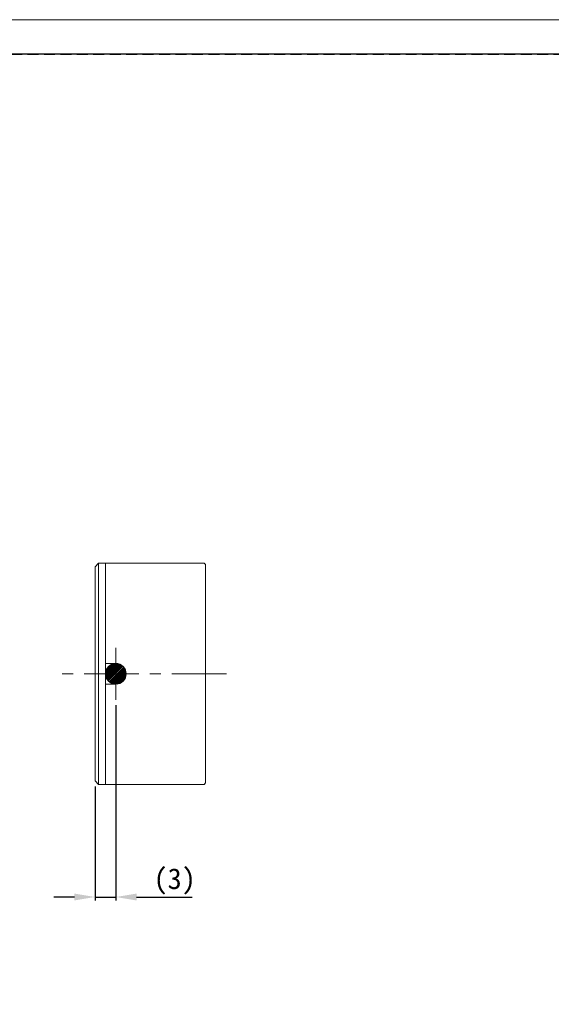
# Model space of a CAD drawing. Header units: millimetres. Extents: x -201 to 202, y 143 to 428.
# Tile 3 of 6: x 0 to 77, y 285 to 428. Entities that reach past the tile are written whole.
import ezdxf

# ---------------------------------------------------------------- set-up
doc = ezdxf.new("R2010")
doc.units = ezdxf.units.MM
doc.header["$LTSCALE"] = 0.25
doc.linetypes.add('CENTER', pattern=[50.8, 31.75, -6.35, 6.35, -6.35])
doc.linetypes.add('HIDDEN', pattern=[9.525, 6.35, -3.175])
for name, color, linetype, lineweight in [('BASE', 7, 'Continuous', 20), ('CABLE', 7, 'Continuous', 20), ('CENTER', 1, 'CENTER', 9), ('COVER', 7, 'Continuous', 20), ('DIMENSION', 6, 'Continuous', 9)]:
    doc.layers.add(name, color=color, linetype=linetype, lineweight=lineweight)
doc.layers.add('EMPTY LINE', color=252, linetype='Continuous', lineweight=0, plot=False)
doc.layers.add('FORM', color=7, linetype='Continuous')
doc.styles.add('VS Standard', font='msgothic.ttc', dxfattribs={"height": 3})
doc.dimstyles.new('VS Standard x1', dxfattribs={"dimtxt": 3, "dimasz": 3, "dimexe": 0.5, "dimexo": 0.8, "dimgap": 0.5, "dimtad": 3, "dimrnd": 0.0001, "dimzin": 9, "dimdsep": 46, "dimtxsty": 'VS Standard', "dimcen": 0, "dimaunit": 1, "dimadec": 0, "dimazin": 2, "dimtfac": 1, "dimtmove": 0, "dimatfit": 2, "dimfxl": 1, "dimtolj": 1, "dimtzin": 0, "dimarcsym": 0})

# ---------------------------------------------------------------- blocks, each defined once
blk = doc.blocks.new('*D266')
at = {"layer": 'Defpoints', "color": 0}
for p in [(13.93, 329.33), (10.93, 317.58), (13.93, 300.78)]:
    blk.add_point(p, dxfattribs=at)
at = {"layer": 'DIMENSION', "color": 0, "lineweight": -2}
for p, q in [((13.93, 328.53), (13.93, 300.28)), ((10.93, 316.78), (10.93, 300.28)), ((7.93, 300.78), (4.93, 300.78)), ((10.93, 300.78), (13.93, 300.78)), ((16.93, 300.78), (24.97, 300.78))]:
    blk.add_line(p, q, dxfattribs=at)
at = {"layer": 'DIMENSION', "color": 0}
for points in [[(7.93, 300.28), (7.93, 301.28), (10.93, 300.78)], [(16.93, 301.28), (16.93, 300.28), (13.93, 300.78)]]:
    blk.add_solid(points, dxfattribs=at)
at = {"layer": 'DIMENSION', "color": 0, "insert": (22.45, 303.03), "char_height": 3, "attachment_point": 5, "style": 'VS Standard'}
blk.add_mtext('\\A1;\\A1;(3)', dxfattribs=at)

msp = doc.modelspace()

# ---------------------------------------------------------------- hatches: boundary and pattern name
at = {"layer": 'CABLE'}
h = msp.add_hatch(dxfattribs=at)
h.set_pattern_fill('ANSI31', color=256, scale=0.05, style=0)
h.set_pattern_definition([(45, (-158.71426, 227.18146), (-0.1122532, 0.1122532), [])])
h.paths.add_polyline_path([(15.427, 333.082, 1), (12.427, 333.082, 1)])

# ---------------------------------------------------------------- linework, layer by layer
at = {"layer": 'BASE'}
for p, q in [((12.427, 349.082), (26.727, 349.082)), ((12.427, 349.082), (12.427, 317.082)), ((26.727, 349.082), (26.927, 348.882)), ((26.927, 348.882), (26.927, 317.282)), ((13.927, 334.582), (12.427, 334.582)), ((13.927, 331.582), (12.427, 331.582)), ((12.427, 317.082), (26.727, 317.082)), ((26.727, 317.082), (26.927, 317.282))]:
    msp.add_line(p, q, dxfattribs=at)
msp.add_arc((13.927, 333.082), 1.5, 270, 90, dxfattribs=at)
at = {"layer": 'CABLE'}
msp.add_circle((13.927, 333.082), 1.5, dxfattribs=at)
at = {"layer": 'CENTER'}
for p, q in [((13.927, 329.332), (13.927, 336.832)), ((29.979, 333.082), (4.979, 333.082))]:
    msp.add_line(p, q, dxfattribs=at)
at = {"layer": 'COVER'}
for p, q in [((10.927, 348.582), (11.427, 349.082)), ((10.927, 317.582), (10.927, 348.582)), ((11.427, 349.082), (12.427, 349.082)), ((11.427, 349.082), (11.427, 317.082)), ((12.427, 349.082), (12.427, 317.082)), ((10.927, 317.582), (11.427, 317.082)), ((12.427, 317.082), (11.427, 317.082))]:
    msp.add_line(p, q, dxfattribs=at)
at = {"layer": 'EMPTY LINE'}
msp.add_line((201.5, 427.75), (-201.5, 427.75), dxfattribs=at)
at = {"layer": 'FORM', "linetype": 'HIDDEN'}
msp.add_lwpolyline([(-196.5, 422.75), (196.5, 422.75), (196.5, 147.75), (-196.5, 147.75)], close=True, dxfattribs=at)
at = {"layer": 'FORM'}
msp.add_lwpolyline([(-196.5, 422.75), (-196.5, 147.75), (-78.5, 147.75), (-78.5, 159.75), (16.5, 159.75), (16.5, 177.25), (196.5, 177.25), (196.5, 422.75), (-196.5, 422.75)], close=True, dxfattribs=at)

# ---------------------------------------------------------------- dimensions: what is measured, and where the dimension line sits
at = {"layer": 'DIMENSION'}
dim = msp.add_linear_dim(base=(13.927, 300.776), p1=(10.927, 317.582), p2=(13.927, 329.332), text='\\A1;(<>)', dimstyle='VS Standard x1', dxfattribs=at)
dim.commit()
dim.dimension.update_dxf_attribs({"geometry": '*D266', "text_midpoint": (22.446, 303.028)})

doc.saveas('drawing.dxf')
